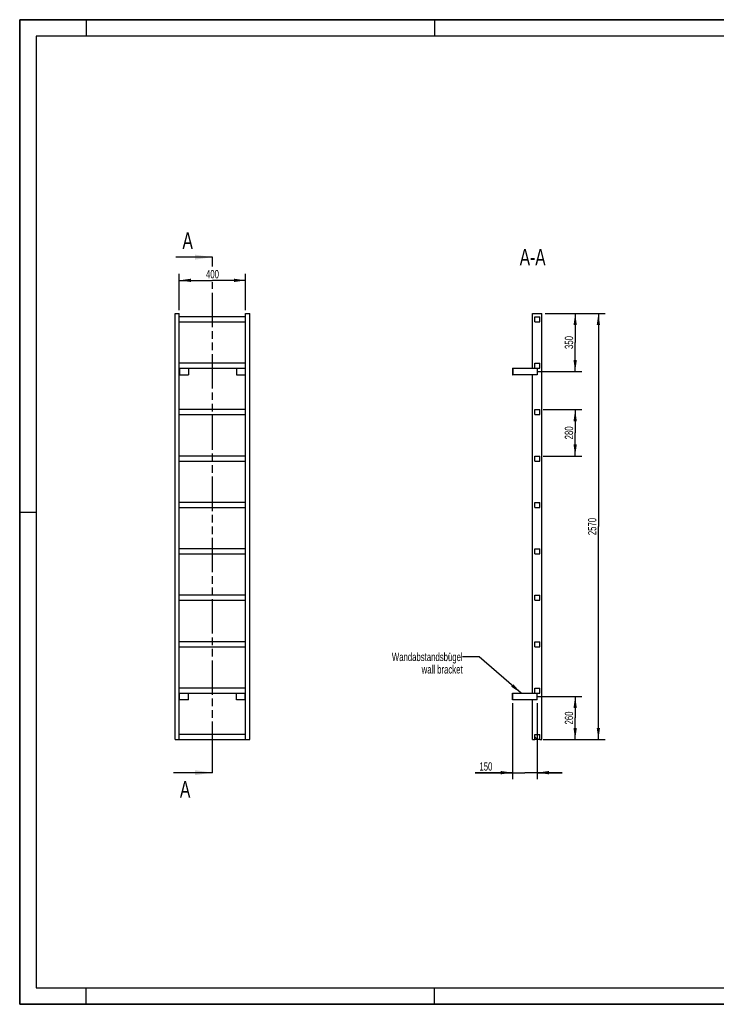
# Model space of a CAD drawing. Header units: millimetres. Extents: x 0 to 8400, y 0 to 5940.
# Tile 1 of 2: x 0 to 4200, y 0 to 5940. Entities that reach past the tile are written whole.
import ezdxf

# ---------------------------------------------------------------- set-up
doc = ezdxf.new("R2010")
doc.units = ezdxf.units.MM
doc.header["$LTSCALE"] = 462
doc.linetypes.add('PHANTOM', pattern=[0.8, 0.45, -0.05, 0.1, -0.05, 0.1, -0.05])
doc.layers.get('0').update_dxf_attribs({"linetype": 'CONTINUOUS'})
for name, color, linetype in [('050_DIMENSIONING', 7, 'CONTINUOUS'), ('053_NOTES', 7, 'CONTINUOUS'), ('HATCHING_BL0', 7, 'CONTINUOUS')]:
    doc.layers.add(name, color=color, linetype=linetype)
doc.styles.get("Standard").update_dxf_attribs({"font": 'txt', "width": 0.7})
doc.dimstyles.new('DIMSTYLE_1', dxfattribs={"dimtxt": 50, "dimasz": 70, "dimexe": 2, "dimexo": 1, "dimtad": 1, "dimdec": 1, "dimtxsty": 'Standard', "dimblk": '_FILLED', "dimblk1": '_FILLED', "dimblk2": '_FILLED', "dimcen": 0.09, "dimazin": 2, "dimtp": 0.5, "dimtm": 0.5, "dimtfac": 1, "dimtdec": 1, "dimtofl": 0, "dimtmove": 0, "dimatfit": 3, "dimldrblk": '_FILLED', "dimfxl": 1, "dimtolj": 1, "dimarcsym": 0})
doc.dimstyles.new('DIMSTYLE_2', dxfattribs={"dimtxt": 50, "dimasz": 70, "dimexe": 2, "dimexo": 1, "dimtad": 1, "dimtxsty": 'Standard', "dimblk": '_FILLED', "dimblk1": '_FILLED', "dimblk2": '_FILLED', "dimcen": 0.09, "dimazin": 2, "dimtp": 0.5, "dimtm": 0.5, "dimtfac": 1, "dimtofl": 0, "dimtmove": 0, "dimatfit": 3, "dimldrblk": '_FILLED', "dimfxl": 1, "dimtolj": 1, "dimarcsym": 0})
doc.dimstyles.new('DIMSTYLE_3', dxfattribs={"dimtxt": 50, "dimasz": 70, "dimexe": 2, "dimexo": 1, "dimtad": 1, "dimtxsty": 'Standard', "dimblk": '_FILLED', "dimblk1": '_FILLED', "dimblk2": '_FILLED', "dimcen": 0.09, "dimazin": 2, "dimtp": 2, "dimtm": 2, "dimtfac": 1, "dimtofl": 0, "dimtmove": 0, "dimatfit": 3, "dimldrblk": '_FILLED', "dimfxl": 1, "dimtolj": 1, "dimarcsym": 0})
doc.dimstyles.get("Standard").update_dxf_attribs({"dimtxt": 50, "dimasz": 70, "dimexe": 2, "dimexo": 1, "dimtad": 1, "dimtxsty": 'Standard', "dimblk": '_FILLED', "dimblk1": '_FILLED', "dimblk2": '_FILLED', "dimcen": 0.09, "dimazin": 2, "dimtol": 1, "dimtp": 0.01, "dimtm": 0.01, "dimtfac": 1, "dimtofl": 0, "dimtmove": 0, "dimatfit": 3, "dimldrblk": '_FILLED', "dimfxl": 1, "dimtolj": 1, "dimarcsym": 0})

# ---------------------------------------------------------------- blocks, each defined once
blk = doc.blocks.new('_FILLED')
at = {"color": 0, "linetype": 'ByBlock'}
blk.add_solid([(0, 0), (-1, 0.143), (-1, -0.143)], dxfattribs=at)
blk = doc.blocks.new('*D2')
at = {"layer": '050_DIMENSIONING', "color": 2, "linetype": 'Continuous', "transparency": 16777216}
for p, q in [((962.3, 4187.4), (962.3, 4407.4)), ((1362.3, 4187.4), (1362.3, 4407.4)), ((962.3, 4367.4), (1162.3, 4367.4)), ((1362.3, 4367.4), (1162.3, 4367.4))]:
    blk.add_line(p, q, dxfattribs=at)
at = {"layer": '050_DIMENSIONING', "color": 2, "linetype": 'Continuous', "transparency": 16777216, "xscale": 70, "yscale": 70, "zscale": 70, "rotation": 180}
blk.add_blockref('_FILLED', (962.3, 4367.4), dxfattribs=at)
at = {"layer": '050_DIMENSIONING', "color": 2, "linetype": 'Continuous', "transparency": 16777216, "xscale": 70, "yscale": 70, "zscale": 70}
blk.add_blockref('_FILLED', (1362.3, 4367.4), dxfattribs=at)
at = {"layer": '050_DIMENSIONING', "color": 2, "linetype": 'Continuous', "transparency": 16777216, "insert": (1162.3, 4429.9), "char_height": 50, "width": 176.786, "attachment_point": 2, "line_spacing_factor": 0.9}
blk.add_mtext('400', dxfattribs=at)
blk = doc.blocks.new('*D3')
at = {"layer": '050_DIMENSIONING', "color": 2, "linetype": 'Continuous', "transparency": 16777216}
for p, q in [((3120.3, 1857.4), (3389.1, 1857.4)), ((3349.1, 1857.4), (3349.1, 1727.4)), ((3349.1, 1597.4), (3349.1, 1727.4)), ((3169.1, 1597.4), (3389.1, 1597.4))]:
    blk.add_line(p, q, dxfattribs=at)
at = {"layer": '050_DIMENSIONING', "color": 2, "linetype": 'Continuous', "transparency": 16777216, "xscale": 70, "yscale": 70, "zscale": 70}
for p, rotation in [((3349.1, 1857.4), 90), ((3349.1, 1597.4), 270)]:
    blk.add_blockref('_FILLED', p, dxfattribs=dict(at, rotation=rotation))
at = {"layer": '050_DIMENSIONING', "color": 2, "linetype": 'Continuous', "transparency": 16777216, "insert": (3286.6, 1727.4), "char_height": 50, "width": 176.786, "attachment_point": 2, "rotation": 90, "line_spacing_factor": 0.9}
blk.add_mtext('260', dxfattribs=at)
blk = doc.blocks.new('*D4')
at = {"layer": '050_DIMENSIONING', "color": 2, "linetype": 'Continuous', "transparency": 16777216}
for p, q in [((3169.1, 4167.4), (3389.1, 4167.4)), ((3349.1, 4167.4), (3349.1, 3992.4)), ((3349.1, 3817.4), (3349.1, 3992.4)), ((3125.7, 3817.4), (3389.1, 3817.4))]:
    blk.add_line(p, q, dxfattribs=at)
at = {"layer": '050_DIMENSIONING', "color": 2, "linetype": 'Continuous', "transparency": 16777216, "xscale": 70, "yscale": 70, "zscale": 70}
for p, rotation in [((3349.1, 4167.4), 90), ((3349.1, 3817.4), 270)]:
    blk.add_blockref('_FILLED', p, dxfattribs=dict(at, rotation=rotation))
at = {"layer": '050_DIMENSIONING', "color": 2, "linetype": 'Continuous', "transparency": 16777216, "insert": (3286.6, 3992.4), "char_height": 50, "width": 166.071, "attachment_point": 2, "rotation": 90, "line_spacing_factor": 0.9}
blk.add_mtext('350', dxfattribs=at)
blk = doc.blocks.new('*D5')
at = {"layer": '050_DIMENSIONING', "color": 2, "linetype": 'Continuous', "transparency": 16777216}
for p, q in [((2970.6, 1817.4), (2970.6, 1357.4)), ((3120.6, 1817.4), (3120.6, 1357.4)), ((2970.6, 1397.4), (2746.3, 1397.4)), ((2746.3, 1397.4), (3045.6, 1397.4)), ((3270.6, 1397.4), (3045.6, 1397.4)), ((3120.6, 1397.4), (3270.6, 1397.4))]:
    blk.add_line(p, q, dxfattribs=at)
at = {"layer": '050_DIMENSIONING', "color": 2, "linetype": 'Continuous', "transparency": 16777216, "xscale": 70, "yscale": 70, "zscale": 70}
blk.add_blockref('_FILLED', (2970.6, 1397.4), dxfattribs=at)
at = {"layer": '050_DIMENSIONING', "color": 2, "linetype": 'Continuous', "transparency": 16777216, "xscale": 70, "yscale": 70, "zscale": 70, "rotation": 180}
blk.add_blockref('_FILLED', (3120.6, 1397.4), dxfattribs=at)
at = {"layer": '050_DIMENSIONING', "color": 2, "linetype": 'Continuous', "transparency": 16777216, "insert": (2849.9, 1459.9), "char_height": 50, "width": 155.357, "attachment_point": 3, "line_spacing_factor": 0.9}
blk.add_mtext('150', dxfattribs=at)
blk = doc.blocks.new('*D6')
at = {"layer": '050_DIMENSIONING', "color": 2, "linetype": 'Continuous', "transparency": 16777216}
for p, q in [((3169.1, 4167.4), (3529.1, 4167.4)), ((3489.1, 4167.4), (3489.1, 2882.4)), ((3489.1, 1597.4), (3489.1, 2882.4)), ((3155.6, 1597.4), (3529.1, 1597.4))]:
    blk.add_line(p, q, dxfattribs=at)
at = {"layer": '050_DIMENSIONING', "color": 2, "linetype": 'Continuous', "transparency": 16777216, "xscale": 70, "yscale": 70, "zscale": 70}
for p, rotation in [((3489.1, 4167.4), 90), ((3489.1, 1597.4), 270)]:
    blk.add_blockref('_FILLED', p, dxfattribs=dict(at, rotation=rotation))
at = {"layer": '050_DIMENSIONING', "color": 2, "linetype": 'Continuous', "transparency": 16777216, "insert": (3426.6, 2882.4), "char_height": 50, "width": 230.357, "attachment_point": 2, "rotation": 90, "line_spacing_factor": 0.9}
blk.add_mtext('2570', dxfattribs=at)
blk = doc.blocks.new('*D7')
at = {"layer": '050_DIMENSIONING', "color": 2, "linetype": 'Continuous', "transparency": 16777216}
for p, q in [((3155.6, 3587.4), (3389.1, 3587.4)), ((3349.1, 3587.4), (3349.1, 3447.4)), ((3349.1, 3307.4), (3349.1, 3447.4)), ((3155.6, 3307.4), (3389.1, 3307.4))]:
    blk.add_line(p, q, dxfattribs=at)
at = {"layer": '050_DIMENSIONING', "color": 2, "linetype": 'Continuous', "transparency": 16777216, "xscale": 70, "yscale": 70, "zscale": 70}
for p, rotation in [((3349.1, 3587.4), 90), ((3349.1, 3307.4), 270)]:
    blk.add_blockref('_FILLED', p, dxfattribs=dict(at, rotation=rotation))
at = {"layer": '050_DIMENSIONING', "color": 2, "linetype": 'Continuous', "transparency": 16777216, "insert": (3286.6, 3447.4), "char_height": 50, "width": 176.786, "attachment_point": 2, "rotation": 90, "line_spacing_factor": 0.9}
blk.add_mtext('280', dxfattribs=at)
blk = doc.blocks.new('XSEC_FILLED')
at = {"color": 0, "linetype": 'ByBlock'}
blk.add_solid([(0, 0), (-1, 0.143), (-1, -0.143)], dxfattribs=at)
blk = doc.blocks.new('HATCHING_BL0', base_point=(1044.6, 2952.4))
at = {"layer": 'HATCHING_BL0', "color": 7, "linetype": 'PHANTOM'}
for p, q in [((1162.3, 4450.5), (1162.3, 4507.4)), ((1162.3, 1497.4), (1162.3, 4356)), ((1162.3, 1397.4), (1162.3, 1497.4))]:
    blk.add_line(p, q, dxfattribs=at)
at = {"layer": 'HATCHING_BL0', "color": 7, "linetype": 'Continuous', "char_height": 100, "width": 128.571, "attachment_point": 1, "line_spacing_factor": 0.9}
for insert in [(981.5, 4657.4), (966.2, 1347.4)]:
    blk.add_mtext('A', dxfattribs=dict(at, insert=insert))
at = {"layer": 'HATCHING_BL0', "color": 7, "linetype": 'Continuous'}
for points in [[(1162.3, 4507.4), (942.2, 4507.4)], [(1162.3, 1397.4), (927, 1397.4)]]:
    blk.add_leader(points, dimstyle='Standard', override={"dimasz": 105, "dimtad": 0, "dimldrblk": 'XSEC_FILLED'}, dxfattribs=at)

msp = doc.modelspace()

# ---------------------------------------------------------------- hatches: boundary and pattern name
at = {"linetype": 'Continuous'}
h = msp.add_hatch(dxfattribs=at)
h.set_pattern_fill('ANSI31', color=2, angle=90, style=0, pattern_type=2)
h.set_pattern_definition([(135, (3120.6, 1597.42), (-239.54, -239.54), [])])
edge = h.paths.add_edge_path()
edge.add_line((3135.594, 1597.417), (3105.594, 1597.417))
edge.add_line((3105.594, 1597.417), (3105.594, 1627.417))
edge.add_line((3105.594, 1627.417), (3135.594, 1627.417))
edge.add_line((3135.594, 1597.417), (3135.594, 1627.417))
edge = h.paths.add_edge_path()
edge.add_line((3105.594, 1877.417), (3105.594, 1907.417))
edge.add_line((3105.594, 1907.417), (3135.594, 1907.417))
edge.add_line((3135.594, 1877.417), (3135.594, 1907.417))
edge.add_line((3105.594, 1877.417), (3135.594, 1877.417))
edge = h.paths.add_edge_path()
edge.add_line((3105.594, 2157.417), (3105.594, 2187.417))
edge.add_line((3105.594, 2187.417), (3135.594, 2187.417))
edge.add_line((3135.594, 2157.417), (3135.594, 2187.417))
edge.add_line((3105.594, 2157.417), (3135.594, 2157.417))
edge = h.paths.add_edge_path()
edge.add_line((3105.594, 2437.417), (3105.594, 2467.417))
edge.add_line((3105.594, 2467.417), (3135.594, 2467.417))
edge.add_line((3135.594, 2437.417), (3135.594, 2467.417))
edge.add_line((3105.594, 2437.417), (3135.594, 2437.417))
edge = h.paths.add_edge_path()
edge.add_line((3105.594, 2717.417), (3105.594, 2747.417))
edge.add_line((3105.594, 2747.417), (3135.594, 2747.417))
edge.add_line((3135.594, 2717.417), (3135.594, 2747.417))
edge.add_line((3105.594, 2717.417), (3135.594, 2717.417))
edge = h.paths.add_edge_path()
edge.add_line((3105.594, 2997.417), (3105.594, 3027.417))
edge.add_line((3105.594, 3027.417), (3135.594, 3027.417))
edge.add_line((3135.594, 2997.417), (3135.594, 3027.417))
edge.add_line((3105.594, 2997.417), (3135.594, 2997.417))
edge = h.paths.add_edge_path()
edge.add_line((3105.594, 3277.417), (3105.594, 3307.417))
edge.add_line((3105.594, 3307.417), (3135.594, 3307.417))
edge.add_line((3135.594, 3277.417), (3135.594, 3307.417))
edge.add_line((3105.594, 3277.417), (3135.594, 3277.417))
edge = h.paths.add_edge_path()
edge.add_line((3105.594, 3557.417), (3105.594, 3587.417))
edge.add_line((3105.594, 3587.417), (3135.594, 3587.417))
edge.add_line((3135.594, 3557.417), (3135.594, 3587.417))
edge.add_line((3105.594, 3557.417), (3135.594, 3557.417))
edge = h.paths.add_edge_path()
edge.add_line((3105.594, 3837.417), (3105.594, 3867.417))
edge.add_line((3105.594, 3867.417), (3135.594, 3867.417))
edge.add_line((3135.594, 3837.417), (3135.594, 3867.417))
edge.add_line((3105.594, 3837.417), (3135.594, 3837.417))
edge = h.paths.add_edge_path()
edge.add_line((3105.594, 4117.417), (3105.594, 4147.417))
edge.add_line((3105.594, 4147.417), (3135.594, 4147.417))
edge.add_line((3135.594, 4117.417), (3135.594, 4147.417))
edge.add_line((3105.594, 4117.417), (3135.594, 4117.417))

# ---------------------------------------------------------------- linework, layer by layer
at = {"color": 7, "linetype": 'Continuous'}
for p, q in [((0, 5940), (8400, 5940)), ((0, 0), (0, 5940)), ((937.255, 4167.417), (962.255, 4167.417)), ((937.255, 1597.417), (937.255, 4167.417)), ((962.255, 1597.417), (962.255, 4167.417)), ((1362.255, 4167.417), (1387.255, 4167.417)), ((1362.255, 1597.417), (1362.255, 4167.417)), ((1387.255, 1597.417), (1387.255, 4167.417)), ((3092.094, 4167.417), (3149.094, 4167.417)), ((3092.094, 3837.417), (3092.094, 4167.417)), ((3149.094, 1597.417), (3149.094, 4167.417)), ((1362.255, 4147.417), (962.255, 4147.417)), ((962.255, 4117.417), (1362.255, 4117.417)), ((3105.594, 4147.417), (3135.594, 4147.417)), ((3105.594, 4117.417), (3105.594, 4147.417)), ((3105.594, 4117.417), (3135.594, 4117.417)), ((3135.594, 4117.417), (3135.594, 4147.417)), ((1362.255, 3867.417), (962.255, 3867.417)), ((3105.594, 3867.417), (3135.594, 3867.417)), ((3105.594, 3837.417), (3105.594, 3867.417)), ((3135.594, 3837.417), (3135.594, 3867.417)), ((962.255, 3837.417), (1362.255, 3837.417)), ((964.255, 3837.417), (964.255, 3797.417)), ((1017.255, 3837.417), (1017.255, 3797.417)), ((1307.255, 3837.417), (1307.255, 3797.417)), ((1360.255, 3837.417), (1360.255, 3797.417)), ((2970.594, 3837.417), (2972.594, 3837.417)), ((2970.594, 3837.417), (2970.594, 3797.417)), ((2972.594, 3837.417), (3105.594, 3837.417)), ((2972.594, 3837.417), (2972.594, 3797.417)), ((3105.594, 3837.417), (3135.594, 3837.417)), ((3120.594, 3837.417), (3120.594, 3797.417)), ((962.255, 3797.417), (964.255, 3797.417)), ((964.255, 3797.417), (1017.255, 3797.417)), ((1307.255, 3797.417), (1360.255, 3797.417)), ((1360.255, 3797.417), (1362.255, 3797.417)), ((2970.594, 3797.417), (2972.594, 3797.417)), ((3120.594, 3797.417), (2972.594, 3797.417)), ((3092.094, 1877.417), (3092.094, 3797.417)), ((1362.255, 3587.417), (962.255, 3587.417)), ((3105.594, 3587.417), (3135.594, 3587.417)), ((3105.594, 3557.417), (3105.594, 3587.417)), ((3135.594, 3557.417), (3135.594, 3587.417)), ((962.255, 3557.417), (1362.255, 3557.417)), ((3105.594, 3557.417), (3135.594, 3557.417)), ((1362.255, 3307.417), (962.255, 3307.417)), ((962.255, 3277.417), (1362.255, 3277.417)), ((3105.594, 3307.417), (3135.594, 3307.417)), ((3105.594, 3277.417), (3105.594, 3307.417)), ((3105.594, 3277.417), (3135.594, 3277.417)), ((3135.594, 3277.417), (3135.594, 3307.417)), ((1362.255, 3027.417), (962.255, 3027.417)), ((962.255, 2997.417), (1362.255, 2997.417)), ((3105.594, 3027.417), (3135.594, 3027.417)), ((3105.594, 2997.417), (3105.594, 3027.417)), ((3105.594, 2997.417), (3135.594, 2997.417)), ((3135.594, 2997.417), (3135.594, 3027.417)), ((1362.255, 2747.417), (962.255, 2747.417)), ((3105.594, 2747.417), (3135.594, 2747.417)), ((3105.594, 2717.417), (3105.594, 2747.417)), ((3135.594, 2717.417), (3135.594, 2747.417)), ((962.255, 2717.417), (1362.255, 2717.417)), ((3105.594, 2717.417), (3135.594, 2717.417)), ((1362.255, 2467.417), (962.255, 2467.417)), ((962.255, 2437.417), (1362.255, 2437.417)), ((3105.594, 2467.417), (3135.594, 2467.417)), ((3105.594, 2437.417), (3105.594, 2467.417)), ((3105.594, 2437.417), (3135.594, 2437.417)), ((3135.594, 2437.417), (3135.594, 2467.417)), ((1362.255, 2187.417), (962.255, 2187.417)), ((962.255, 2157.417), (1362.255, 2157.417)), ((3105.594, 2187.417), (3135.594, 2187.417)), ((3105.594, 2157.417), (3105.594, 2187.417)), ((3105.594, 2157.417), (3135.594, 2157.417)), ((3135.594, 2157.417), (3135.594, 2187.417)), ((1362.255, 1907.417), (962.255, 1907.417)), ((3105.594, 1907.417), (3135.594, 1907.417)), ((3105.594, 1877.417), (3105.594, 1907.417)), ((3135.594, 1877.417), (3135.594, 1907.417)), ((962.255, 1877.417), (1362.255, 1877.417)), ((964.255, 1837.417), (964.255, 1877.417)), ((1017.255, 1837.417), (1017.255, 1877.417)), ((1307.255, 1837.417), (1307.255, 1877.417)), ((1360.255, 1837.417), (1360.255, 1877.417)), ((2970.594, 1877.417), (2972.594, 1877.417)), ((2970.594, 1837.417), (2970.594, 1877.417)), ((2972.594, 1877.417), (3105.594, 1877.417)), ((2972.594, 1837.417), (2972.594, 1877.417)), ((3105.594, 1877.417), (3135.594, 1877.417)), ((3120.594, 1837.417), (3120.594, 1877.417)), ((964.255, 1837.417), (962.255, 1837.417)), ((1017.255, 1837.417), (964.255, 1837.417)), ((1360.255, 1837.417), (1307.255, 1837.417)), ((1362.255, 1837.417), (1360.255, 1837.417)), ((2972.594, 1837.417), (2970.594, 1837.417)), ((3120.594, 1837.417), (2972.594, 1837.417)), ((3092.094, 1597.417), (3092.094, 1837.417)), ((1362.255, 1627.417), (962.255, 1627.417)), ((3105.594, 1627.417), (3135.594, 1627.417)), ((3105.594, 1597.417), (3105.594, 1627.417)), ((3135.594, 1597.417), (3135.594, 1627.417)), ((937.255, 1597.417), (962.255, 1597.417)), ((962.255, 1597.417), (1362.255, 1597.417)), ((1362.255, 1597.417), (1387.255, 1597.417)), ((3092.094, 1597.417), (3105.594, 1597.417)), ((3135.594, 1597.417), (3105.594, 1597.417)), ((3135.594, 1597.417), (3149.094, 1597.417)), ((0, 0), (8400, 0))]:
    msp.add_line(p, q, dxfattribs=at)
at = {"color": 3, "linetype": 'Continuous'}
for p, q in [((0, 5940), (0, 0)), ((8400, 5940), (0, 5940)), ((400, 5940), (400, 5840)), ((2500, 5940), (2500, 5840)), ((0, 2970), (100, 2970)), ((400, 0), (400, 100)), ((2500, 0), (2500, 100)), ((8400, 0), (0, 0))]:
    msp.add_line(p, q, dxfattribs=at)
at = {"color": 5, "linetype": 'Continuous'}
for p, q in [((100, 5840), (100, 100)), ((8300, 5840), (100, 5840)), ((100, 100), (8300, 100))]:
    msp.add_line(p, q, dxfattribs=at)

# ---------------------------------------------------------------- block references
at = {"layer": 'HATCHING_BL0'}
msp.add_blockref('HATCHING_BL0', (1044.603, 2952.417), dxfattribs=at)

# ---------------------------------------------------------------- texts
at = {"layer": '053_NOTES', "color": 2, "linetype": 'Continuous', "attachment_point": 3, "line_spacing_factor": 0.9}
for s, insert, char_height, width in [('A-A', (3170.726, 4557.417), 100, 364.28571), ('Wandabstandsbügel\\Pwall bracket', (2670.594, 2120.711), 50, 945.35714)]:
    msp.add_mtext(s, dxfattribs=dict(at, insert=insert, char_height=char_height, width=width))

# ---------------------------------------------------------------- dimensions: what is measured, and where the dimension line sits
at = {"layer": '050_DIMENSIONING', "color": 2, "linetype": 'Continuous'}
for base, p1, p2, dimstyle, picture, middle in [((1362.255, 4367.417), (962.255, 4186.417), (1362.255, 4186.417), 'DIMSTYLE_1', '*D2', (1155.112, 4367.417)), ((3120.594, 1397.417), (2970.594, 1818.417), (3120.594, 1818.417), 'DIMSTYLE_2', '*D5', (2790.984, 1397.417))]:
    dim = msp.add_linear_dim(base=base, p1=p1, p2=p2, dimstyle=dimstyle, dxfattribs=at)
    dim.commit()
    dim.dimension.update_dxf_attribs({"geometry": picture, "text_midpoint": middle, "dimtype": 160})
for base, p1, p2, angle, dimstyle, picture, middle in [((3349.094, 3817.417), (3168.094, 4167.417), (3124.738, 3817.417), 270, 'DIMSTYLE_1', '*D4', (3349.094, 3985.274)), ((3489.094, 4167.417), (3154.594, 1597.417), (3168.094, 4167.417), 90, 'DIMSTYLE_3', '*D6', (3489.094, 2875.274)), ((3349.094, 3307.417), (3154.594, 3587.417), (3154.594, 3307.417), 270, 'DIMSTYLE_2', '*D7', (3349.094, 3440.274)), ((3349.094, 1857.417), (3168.094, 1597.417), (3119.332, 1857.417), 90, 'DIMSTYLE_1', '*D3', (3349.094, 1720.274))]:
    dim = msp.add_linear_dim(base=base, p1=p1, p2=p2, angle=angle, dimstyle=dimstyle, dxfattribs=at)
    dim.commit()
    dim.dimension.update_dxf_attribs({"geometry": picture, "text_midpoint": middle, "dimtype": 160})

# ---------------------------------------------------------------- leaders
at = {"layer": '053_NOTES', "color": 2, "linetype": 'Continuous', "annotation_type": 0, "has_hookline": 1, "hookline_direction": 1, "text_width": 578.176}
msp.add_leader([(3023.161, 1877.417), (2770.594, 2095.711), (2670.594, 2095.711)], dimstyle='Standard', override={"dimtad": 0}, dxfattribs=at)

doc.saveas('drawing.dxf')
